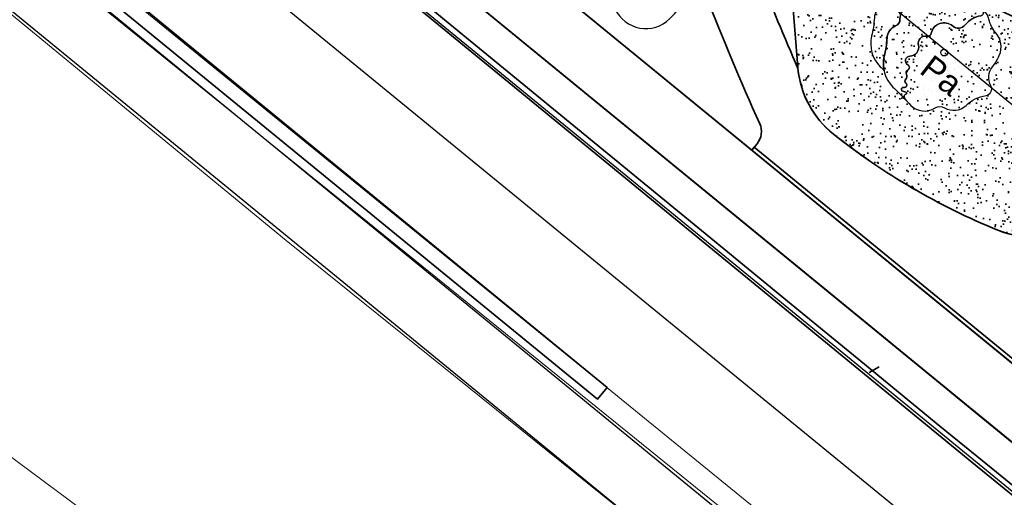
# Model space of a CAD drawing. Header units: metres. Extents: x 93008 to 98406, y 448779 to 454332.
# Tile 39 of 136: x 95539 to 95591, y 451717 to 451742. Entities that reach past the tile are written whole.
import ezdxf

# ---------------------------------------------------------------- set-up
doc = ezdxf.new("R2010")
doc.units = ezdxf.units.M
doc.header["$MEASUREMENT"] = 0
doc.linetypes.add('XX-PROJECTGRENS', pattern=[18, 12, -3, 0, -3])
for name, color, linetype, lineweight in [('B-PV-GR-HAAG-G', 85, 'GR-HAAG1', 35), ('B-PV-VH-VERHARDING_FIETSPAD-G', 252, 'Continuous', 18), ('B-RO-GR-BEPLANTING_CULTUUR_VASTE PLANTENVAK-GV', 83, 'Continuous', 18), ('B-RO-VH-VERHARDING_ASFALT-GV', 252, 'Continuous', 18), ('N-PV-GR-BEPLANTING-A', 7, 'Continuous', 35), ('N-PV-GR-BOOM-BRUIN-S', 32, 'Continuous', 25), ('N-PV-GR-BOOM-BRUINDONKER-S', 34, 'Continuous', 25), ('N-PV-GR-BOOM-GEEL-S', 2, 'Continuous', 25), ('N-PV-GR-BOOM-GROEN-S', 3, 'Continuous', 25), ('N-PV-GR-BOOM-GROENDONKER-S', 85, 'Continuous', 25), ('N-PV-GR-BOOM-S', 1, 'Continuous', 25), ('N-PV-GR-BOOM-T', 1, 'Continuous', 25), ('N-PV-GR-GROENSTROOK-G', 3, 'Continuous', 35), ('N-PV-GR-VASTE PLANTEN-G', 40, 'Continuous', 25), ('N-PV-KG-GRENS_BEHEER-G', 210, 'Continuous', 35), ('N-PV-KG-PROJECTGRENS-G', 7, 'XX-PROJECTGRENS', 35), ('N-PV-VH-KANTOPSLUITING_GELEIDEBAND-G', 1, 'Continuous', 35), ('N-PV-VH-VERHARDING-LICHT_OPEN-A', 8, 'Continuous', 35), ('N-PV-VH-VERHARDING-LICHT_OPEN-G', 2, 'Continuous', 35), ('N-PV-VH-VERHARDING_CORTENSSTAAL-G', 32, 'Continuous', 35), ('N-PV-VH-VERHARDING_FIETSPAD-G', 1, 'Continuous', 35), ('N-PV-VH-VERHARDING_TEGEL-G', 252, 'Continuous', 35)]:
    doc.layers.add(name, color=color, linetype=linetype, lineweight=lineweight)
doc.layers.add('B-RO-OG-TERREIN_CULTUURSCHEIDING-V', color=7, linetype='Continuous', lineweight=18, true_color=0x28c846)
doc.layers.add('B-RO-VH-VERHARDING_ASFALT-SEC-V', color=7, linetype='Continuous', lineweight=18, true_color=0xcdcdcd)
doc.layers.add('X-XX-AL-HULPLIJN-G', color=6, linetype='Continuous', plot=False)
doc.layers.add('X-XX-AL-SCHADUW-G', color=6, linetype='Continuous')
doc.styles.add('peil', font='arial.ttf', dxfattribs={"height": 1.8})
doc.linetypes.add('GR-HAAG1', pattern='A,6,[176,NLCS.SHX,S=0.125,R=0,X=0,Y=0],-2', length=8)

# ---------------------------------------------------------------- blocks, each defined once
blk = doc.blocks.new('*U77')
at = {"layer": 'N-PV-GR-BOOM-BRUIN-S'}
blk.add_lwpolyline([(0.354338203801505, 2.052759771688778, -0.1925187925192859), (-0.6135984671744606, 2.353960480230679, 0.816641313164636), (-1.467238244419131, 1.652932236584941, -0.2563005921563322), (-1.490151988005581, 0.1685754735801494, -0.2514840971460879), (-2.130731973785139, -0.2337601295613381, 0.7440868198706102), (-2.386634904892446, -1.360532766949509, -0.2574346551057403), (-1.8811884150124, -2.180952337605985, 0.1320071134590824), (-1.743521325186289, -2.609643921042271, -0.2530427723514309), (-1.722805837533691, -2.876245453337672, -0.00400782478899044), (-1.694165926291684, -2.921057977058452, 0.5134098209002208), (1.211605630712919, -3.099983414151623, -0.1345298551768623), (2.237573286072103, -2.368026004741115, 0.4422658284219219), (3.270540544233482, 0.175560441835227, -0.1149272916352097), (2.979880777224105, 1.486450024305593, 0.1466077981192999)], format="xyb", close=True, dxfattribs=at)
blk.add_circle((0, 0), 0.2073429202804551, dxfattribs=at)
at = {"layer": 'N-PV-GR-BOOM-BRUINDONKER-S'}
blk.add_lwpolyline([(-0.6135984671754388, 2.353960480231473, 0.1925187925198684), (0.3543382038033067, 2.052759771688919, -0.146607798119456), (2.979880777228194, 1.48645002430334, -0.003658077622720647), (2.980658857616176, 1.529745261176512, 0.405204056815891), (1.724872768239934, 2.892190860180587, -0.162580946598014), (0.3620658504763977, 3.434121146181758, 0.450169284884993), (-2.402554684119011, 3.029958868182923, -0.06445271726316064), (-2.801054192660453, 2.564803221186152, 0.2222150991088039), (-3.587145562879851, 0.7043543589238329, -0.04829642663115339), (-3.670695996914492, -0.7108720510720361, 0.3392966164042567), (-3.157528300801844, -1.653062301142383, -0.1450678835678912), (-1.722805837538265, -2.876245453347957, 0.2530427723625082), (-1.743521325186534, -2.609643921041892, -0.1320071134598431), (-1.881188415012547, -2.180952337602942, 0.2574346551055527), (-2.386634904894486, -1.360532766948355, -0.7440868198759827), (-2.130731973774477, -0.2337601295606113, 0.2514840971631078), (-1.490151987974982, 0.1685754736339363, 0.2563005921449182), (-1.467238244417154, 1.652932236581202, -0.8166413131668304)], format="xyb", close=True, dxfattribs=at)
at = {"layer": 'X-XX-AL-SCHADUW-G'}
blk.add_lwpolyline([(-2.402554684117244, 3.029958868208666, -0.450169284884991), (0.3620658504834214, 3.43412114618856, 0.1625809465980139), (1.724872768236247, 2.892190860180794, -0.09362036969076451), (2.20444102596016, 2.773387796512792, 0.4047893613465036), (0.9486083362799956, 4.133937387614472, -0.1625809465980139), (-0.4141985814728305, 4.675867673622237, 0.4501692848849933), (-3.178819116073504, 4.271705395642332, -0.06445271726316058), (-3.577318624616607, 3.806549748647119, 0.222215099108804), (-4.363409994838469, 1.946100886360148, -0.04829642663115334), (-4.446960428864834, 0.5308744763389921, 0.3392966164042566), (-3.933792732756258, -0.4113157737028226, -0.02412391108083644), (-3.647982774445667, -0.5550942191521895, 0.04293466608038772), (-3.587145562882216, 0.7043543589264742, -0.2222150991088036), (-2.801054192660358, 2.564803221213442, 0.06445271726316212)], format="xyb", close=True, dxfattribs=at)
blk = doc.blocks.new('*U146')
at = {"layer": 'N-PV-GR-BOOM-GEEL-S'}
blk.add_circle((0, 0), 0.177297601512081, dxfattribs=at)
at = {"layer": 'N-PV-GR-BOOM-GROEN-S'}
blk.add_lwpolyline([(2.337816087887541, 1.743736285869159, 0.1941115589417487), (1.941951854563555, 2.308778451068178, 0.01410050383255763), (2.024634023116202, 2.185512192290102, -0.5513552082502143), (1.920919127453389, 1.932310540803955, 0.1791843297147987), (1.100175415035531, 1.45268361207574, -0.423760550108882), (0.4302488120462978, 1.397747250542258, 0.573312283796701), (-0.6760533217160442, 1.01798755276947, -0.409222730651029), (-0.913501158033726, 0.8573009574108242, 0.5412735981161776), (-1.351375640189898, 0.3906719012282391, -0.4816682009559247), (-1.797333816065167, -0.1849712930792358, 0.7736854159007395), (-1.907134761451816, -0.6338439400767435, -0.5998121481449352), (-1.908126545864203, -0.9180065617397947, 0.4027151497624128), (-1.978170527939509, -1.130535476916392, -0.3261210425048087), (-2.019512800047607, -1.392644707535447, 0.4370463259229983), (-2.005737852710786, -1.593944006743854, -0.7943963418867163), (-2.116007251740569, -1.822075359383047, 0.7300743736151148), (-2.218273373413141, -1.995967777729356, 0.07728277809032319), (-2.003706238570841, -2.068371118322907, -0.8720117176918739), (-2.00753509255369, -2.178808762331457, 0.4298057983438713), (-2.097053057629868, -2.301251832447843, 0.07602495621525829), (-2.048573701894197, -2.441717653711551, -0.003191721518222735), (-1.758132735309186, -2.746537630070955, 0.3666421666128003), (-0.4750402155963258, -2.892259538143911, -0.2950728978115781), (0.02090533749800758, -2.8843737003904, 0.3441899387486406), (1.147183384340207, -2.765658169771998, -0.1545095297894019), (2.188963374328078, -2.247689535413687, 0.520563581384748), (2.441902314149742, -1.732072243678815, -0.3026802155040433), (2.524632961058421, -0.7490980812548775, 0.06491534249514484), (2.885101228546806, -0.1506602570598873, 0.2910146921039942), (2.701101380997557, 1.035541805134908, -0.1237783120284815)], format="xyb", close=True, dxfattribs=at)
blk.add_circle((0, 0), 0.177297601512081, dxfattribs=at)
at = {"layer": 'N-PV-GR-BOOM-GROENDONKER-S'}
blk.add_lwpolyline([(1.941951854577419, 2.308778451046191, 0.147873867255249), (1.429415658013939, 2.457610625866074, -0.2694397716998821), (1.020582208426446, 2.685668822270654, 0.4250484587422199), (0.001261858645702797, 2.91799035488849, -0.2325046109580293), (-0.9325391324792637, 2.802690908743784, 0.3195218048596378), (-1.354480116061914, 2.675749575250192, -0.1908399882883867), (-1.748247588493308, 2.443097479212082, 0.3751154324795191), (-2.319392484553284, 1.749209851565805, -0.3092880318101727), (-2.546555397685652, 1.395460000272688, 0.2840038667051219), (-2.994509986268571, 0.7644381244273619, -0.04561877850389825), (-3.139936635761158, -0.1976951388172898, 0.2650032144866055), (-2.684332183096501, -1.800750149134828, -0.006843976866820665), (-2.048573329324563, -2.441718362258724, -0.07601750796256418), (-2.09705029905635, -2.301266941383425, -0.4351696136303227), (-2.005674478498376, -2.178586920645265, 0.857322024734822), (-2.00370501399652, -2.068371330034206, -0.07728320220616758), (-2.218273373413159, -1.995967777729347, -0.7300743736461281), (-2.116007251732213, -1.822075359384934, 0.7943321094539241), (-2.005721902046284, -1.593956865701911, -0.4486734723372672), (-2.015787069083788, -1.388841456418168, 0.3134492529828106), (-1.975926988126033, -1.135031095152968, -0.4117862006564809), (-1.908126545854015, -0.9180065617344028, 0.5998121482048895), (-1.907134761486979, -0.6338439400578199, -0.773685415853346), (-1.797333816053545, -0.1849712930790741, 0.4816669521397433), (-1.351375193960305, 0.3906700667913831, -0.5428245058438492), (-0.9116994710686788, 0.8569778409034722, 0.4066079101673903), (-0.6760539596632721, 1.017984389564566, -0.5758550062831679), (0.4341616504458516, 1.39435479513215, 0.4204984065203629), (1.100174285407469, 1.45268223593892, -0.1794010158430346), (1.922049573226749, 1.932509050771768, 0.5490487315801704), (2.024637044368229, 2.185507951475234, -0.01410099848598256)], format="xyb", close=True, dxfattribs=at)
at = {"layer": 'X-XX-AL-SCHADUW-G'}
blk.add_lwpolyline([(0.7636225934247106, 3.519389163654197, -0.2670856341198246), (0.3578722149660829, 3.745701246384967, 0.4258918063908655), (-0.6625168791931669, 3.979799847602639, -0.2319674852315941), (-1.594264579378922, 3.863799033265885, 0.3210959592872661), (-2.018258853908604, 3.73755906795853, -0.1897679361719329), (-2.409494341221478, 3.505322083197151, 0.3761867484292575), (-2.98317122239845, 2.811019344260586, -0.3092880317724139), (-3.210334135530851, 2.457269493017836, 0.2852015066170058), (-3.658481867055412, 1.82298589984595, -0.04546559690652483), (-3.803715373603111, 0.8641143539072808, 0.2650032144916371), (-3.34811092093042, -0.738940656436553, -0.002047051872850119), (-3.156115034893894, -0.9288309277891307, -0.1099725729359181), (-3.139936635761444, -0.1976951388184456, 0.04531208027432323), (-2.994898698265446, 0.7579076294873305, -0.2864051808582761), (-2.546558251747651, 1.395458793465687, 0.3092903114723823), (-2.319392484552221, 1.749209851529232, -0.377254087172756), (-1.743193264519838, 2.443916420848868, 0.1887019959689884), (-1.354483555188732, 2.675745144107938, -0.3226731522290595), (-0.9284398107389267, 2.80127758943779, 0.2314323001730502), (0.001258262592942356, 2.917988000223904, -0.4267352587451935), (1.022711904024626, 2.682116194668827, 0.264731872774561), (1.425368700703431, 2.457557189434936, -0.1191557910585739), (1.848064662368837, 2.362237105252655, -0.0733366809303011), (1.674037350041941, 2.805545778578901, 0.3527053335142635)], format="xyb", close=True, dxfattribs=at)

msp = doc.modelspace()

# ---------------------------------------------------------------- hatches: boundary and pattern name
at = {"layer": 'N-PV-GR-BEPLANTING-A'}
h = msp.add_hatch(dxfattribs=at)
h.set_pattern_fill('SAND', color=256, scale=3, angle=-44.99999999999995)
h.set_pattern_definition([(315.0000000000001, (1.272792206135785, 0.5939696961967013), (2.163746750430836, -0.3394112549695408), [0, -0.72, 0, -0.96, 0, -1.68]), (325.0000000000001, (3.118340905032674, 0.7000357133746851), (2.462758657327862, 1.058923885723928), [0, -1.86, 0, -0.42, 0, -1.59]), (335.0000000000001, (2.184959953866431, 1.209152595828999), (2.506027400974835, 1.611932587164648), [0, -1.29, 0, -0.8699999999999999, 0, -1.89]), (345.0000000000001, (2.800142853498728, 0.1697056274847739), (1.745057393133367, 1.644376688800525), [0, -1.68, 0, -2.13, 0, -1.53]), (355.0000000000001, (2.227386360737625, 0.3181980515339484), (2.394213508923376, 1.205919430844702), [0, -1.23, 0, -0.9899999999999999, 0, -1.71]), (5.000000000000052, (2.906208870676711, -0.7848885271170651), (0.999698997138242, 1.653421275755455), [0, -0.36, 0, -2.37, 0, -1.41]), (15.00000000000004, (2.291025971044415, -0.5939696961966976), (1.971862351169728, 2.609264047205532), [0, -0.45, 0, -1.41, 0, -1.62]), (25.00000000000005, (1.569777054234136, -0.2969848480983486), (0.6131130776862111, 1.808560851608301), [0, -0.84, 0, -0.9599999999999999, 0, -2.19]), (35.00000000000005, (1.506137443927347, -0.6576093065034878), (0.7812364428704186, 2.231696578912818), [0, -1.08, 0, -1.29]), (45.00000000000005, (2.20617315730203, -1.781909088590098), (-0.4454772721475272, 2.397091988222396), [0, -1.65, 0, -0.9299999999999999, 0, -2.19]), (55.00000000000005, (0.6363961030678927, 0.2121320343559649), (-0.714931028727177, 1.855659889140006), [0, -0.8400000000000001, 0, -1.74, 0, -1.98]), (65.00000000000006, (1.060660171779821, 0.2121320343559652), (-0.2798065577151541, 2.381366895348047), [0, -1.44, 0, -1.14, 0, -1.59]), (75.00000000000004, (1.48492424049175, 0.2121320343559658), (-1.2453374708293, 2.538825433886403), [0, -1.98, 0, -0.63, 0, -2.28]), (85.00000000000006, (1.909188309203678, 0.2121320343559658), (-1.414361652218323, 1.388553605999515), [0, -1.14, 0, -0.42, 0, -2.34]), (95.00000000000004, (2.333452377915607, 0.2121320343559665), (-2.486851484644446, 1.920564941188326), [0, -0.33, 0, -1.74, 0, -1.44]), (105.0000000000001, (2.757716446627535, 0.2121320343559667), (-2.41098874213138, 1.000066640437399), [0, -0.8400000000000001, 0, -0.99, 0, -1.92]), (115, (3.181980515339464, 0.2121320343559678), (-3.276486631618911, 0.921648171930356), [0, -1.77, 0, -0.7199999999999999, 0, -1.23]), (125.0000000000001, (3.606244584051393, 0.2121320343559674), (-2.09640898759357, -0.03961510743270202), [0, -1.14, 0, -0.66, 0, -2.31])])
edge = h.paths.add_edge_path()
edge.add_arc((95584.97681081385, 451740.3155214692), 4.999999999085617, 184.5781890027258, 231.525230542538)
edge.add_arc((95603.64190929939, 451763.8019877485), 34.99999999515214, 231.5252305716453, 247.8830858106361)
edge.add_arc((95592.34697633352, 451736.0094619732), 5.000000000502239, 247.8830857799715, 310.4552453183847)
edge.add_arc((95586.50729136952, 451742.8576792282), 14.00000000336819, 310.4552453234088, 331.7681117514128)
edge.add_arc((95597.07977515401, 451737.1811850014), 2.00000000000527, 331.7681117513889, 420.0012071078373)
edge.add_arc((95539.08189163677, 451636.7210162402), 117.99999999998, 60.00120710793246, 68.48676958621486)
edge.add_arc((95581.62095502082, 451744.6396341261), 2.000000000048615, 68.48676958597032, 184.5781890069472)
edge.add_line((95579.62733634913, 451744.4799951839), (95579.99276413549, 451739.9164241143))
at = {"layer": 'N-PV-VH-VERHARDING-LICHT_OPEN-A'}
h = msp.add_hatch(dxfattribs=at)
h.set_pattern_fill('ANSI37', color=256, scale=4, angle=-44.99999999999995)
h.set_pattern_definition([(321.0569954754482, (95605.26954660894, 451736.0074012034), (0.3142735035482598, 0.3888857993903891), []), (51.05699547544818, (95605.26954660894, 451736.0074012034), (-0.388885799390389, 0.3142735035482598), [])])
edge = h.paths.add_edge_path()
edge.add_line((95691.57154097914, 451766.0629284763), (95661.91642631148, 451790.0283620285))
edge.add_arc((95648.0883921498, 451772.9173868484), 22.00000000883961, 51.0569954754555, 69.39580322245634)
edge.add_arc((95653.01513511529, 451786.0218595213), 7.999999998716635, 69.39580322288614, 100.6054100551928)
edge.add_arc((95647.86189858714, 451813.5435628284), 19.9999999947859, 271.71568910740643, 280.60541005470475, ccw=False)
edge.add_arc((95648.38584769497, 451796.0514080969), 2.499999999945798, 159.3028235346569, 271.7156891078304, ccw=False)
edge.add_line((95646.04719407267, 451796.9349799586), (95646.3897878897, 451797.8417633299))
edge.add_line((95646.3897878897, 451797.8417633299), (95644.51886499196, 451798.5486208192))
edge.add_line((95644.51886499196, 451798.5486208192), (95644.20133363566, 451797.7081732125))
edge.add_arc((95642.79835930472, 451798.2375534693), 1.499526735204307, 232.547305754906, 339.32714885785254, ccw=False)
edge.add_arc((95661.16345423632, 451822.2123709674), 31.70000000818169, 193.823146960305, 232.5473057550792, ccw=False)
edge.add_arc((95604.64905219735, 451808.306891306), 26.50000001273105, 13.82314696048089, 36.53564190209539)
edge.add_arc((95628.35190940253, 451825.8689117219), 3.00000000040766, 159.3028235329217, 216.5356419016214, ccw=False)
edge.add_line((95625.54552505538, 451826.9291979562), (95625.6952940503, 451827.3256091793))
edge.add_line((95625.6952940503, 451827.3256091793), (95623.82437115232, 451828.0324666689))
edge.add_line((95623.82437115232, 451828.0324666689), (95623.51402654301, 451827.2110410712))
edge.add_arc((95620.70764219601, 451828.2713273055), 3.000000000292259, 264.2597440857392, 339.3028235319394, ccw=False)
edge.add_arc((95616.6068693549, 451787.4769199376), 38.00000012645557, 84.2597440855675, 124.546657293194)
edge.add_line((95595.05793742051, 451818.7761777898), (95596.19209173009, 451817.1288484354))
edge.add_arc((95616.60686930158, 451787.4769200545), 35.99999999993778, 83.89238061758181, 124.54665732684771, ccw=False)
edge.add_arc((95637.96345792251, 451735.4021177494), 89.60128104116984, 101.2799789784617, 113.6679445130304)
edge.add_arc((95606.827434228, 451806.439918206), 12.03955681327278, 113.6679445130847, 192.6323898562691)
edge.add_arc((95584.34558935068, 451801.4012845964), 10.99999999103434, -37.80994357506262, 12.63238985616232, ccw=False)
edge.add_arc((95589.48090544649, 451797.4164974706), 4.500000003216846, 264.61707664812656, 322.1900564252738, ccw=False)
edge.add_line((95589.05875329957, 451792.9363426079), (95588.73808621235, 451792.966558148))
edge.add_line((95588.73808621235, 451792.966558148), (95588.55046303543, 451790.9753782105))
edge.add_line((95588.55046303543, 451790.9753782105), (95590.9734838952, 451790.7470639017))
edge.add_arc((95590.78586071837, 451788.755883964), 2.000000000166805, -13.504645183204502, 84.61707663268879, ccw=False)
edge.add_arc((95578.14529787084, 451791.7916985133), 14.99999996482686, 340.87712679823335, 346.4953548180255, ccw=False)
edge.add_arc((95578.1452978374, 451791.7916985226), 14.99999999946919, 316.91313189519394, 340.87712680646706, ccw=False)
edge.add_arc((95578.14529800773, 451791.7916983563), 14.99999976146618, 315.0279413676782, 316.91313191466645, ccw=False)
edge.add_arc((95590.8775554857, 451779.0740490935), 2.995805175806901, 135.0576540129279, 218.4571861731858)
edge.add_arc((95678.49558118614, 451848.8452592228), 114.9999999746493, 218.5287854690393, 225.6390603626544)
edge.add_arc((95594.5944493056, 451763.0513196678), 5.000000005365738, 32.10124185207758, 45.639060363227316, ccw=False)
edge.add_line((95598.83000132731, 451765.708404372), (95600.11884994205, 451763.6539025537))
edge.add_arc((95589.95352510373, 451757.2768992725), 11.99999999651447, 11.603098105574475, 32.10124185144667, ccw=False)
edge.add_arc((95566.73784796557, 451752.5100969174), 35.70000146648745, -9.066396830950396, 11.603098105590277, ccw=False)
edge.add_arc((95599.02930851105, 451747.3572654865), 2.999999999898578, 258.99350302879, 350.9336031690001, ccw=False)
edge.add_arc((95612.01188920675, 451814.1064422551), 71.00000000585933, 245.84893109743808, 258.9935030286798, ccw=False)
edge.add_arc((95584.19010228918, 451752.0584916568), 3.000000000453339, 174.5842639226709, 245.8489301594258, ccw=False)
edge.add_arc((95568.26152498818, 451753.568599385), 13.00000000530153, 338.1934815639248, 354.5842642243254, ccw=False)
edge.add_arc((95589.68533323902, 451745.0056152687), 10.07172169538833, 158.2397241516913, 182.2053840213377)
edge.add_arc((95581.6209550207, 451744.6396341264), 1.999999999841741, 68.4867695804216, 180.6186894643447, ccw=False)
edge.add_arc((95539.08189156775, 451636.7210160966), 118.0000001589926, 60.00120711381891, 68.48676958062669, ccw=False)
edge.add_arc((95597.07977515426, 451737.1811850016), 1.99999999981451, -28.23188825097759, 60.001207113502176, ccw=False)
edge.add_arc((95586.5072913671, 451742.8576792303), 14.00000000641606, 310.45524532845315, 331.7681117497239, ccw=False)
edge.add_arc((95592.34697633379, 451736.0094619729), 5.000000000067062, 300.8574853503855, 310.45524532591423, ccw=False)
edge.add_line((95594.91149837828, 451731.7172333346), (95614.28549258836, 451715.8640250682))
edge.add_line((95614.28549258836, 451715.8640250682), (95616.00718750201, 451717.9680858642))
edge.add_arc((95618.32895630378, 451716.0682464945), 2.999999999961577, 43.65346851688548, 140.7074838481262, ccw=False)
edge.add_arc((95511.97034146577, 451614.5948753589), 149.9999999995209, 34.54277535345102, 43.65346851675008, ccw=False)
edge.add_arc((95633.4665482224, 451698.2305241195), 2.500000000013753, -58.73051882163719, 34.54277535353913, ccw=False)
edge.add_line((95634.76420799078, 451696.0936855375), (95639.82826766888, 451699.1689887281))
edge.add_arc((95641.35170371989, 451701.1511952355), 2.500000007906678, 221.950333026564, 232.4557169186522, ccw=False)
edge.add_arc((95751.05107979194, 451799.7529035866), 150.0000000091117, 214.8890009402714, 221.9503330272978, ccw=False)
edge.add_arc((95630.03999994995, 451715.3689361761), 2.472594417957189, 63.49462059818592, 214.8890009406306, ccw=False)
edge.add_arc((95651.226156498, 451757.8518032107), 44.9999999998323, 243.4946205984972, 263.0935629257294)
edge.add_arc((95646.4162215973, 451718.1420496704), 5.000000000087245, 263.0935629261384, 321.0569954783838)
edge.add_line((95650.30507959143, 451714.9993146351), (95666.28494877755, 451734.772996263))
edge.add_line((95666.28494877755, 451734.772996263), (95664.25051658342, 451736.4170993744))
edge.add_line((95664.25051658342, 451736.4170993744), (95664.24954115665, 451736.4178154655))
edge.add_line((95664.24954115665, 451736.4178154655), (95648.54233257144, 451716.981527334))
edge.add_line((95648.54233257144, 451716.981527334), (95645.36148006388, 451719.5520960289))
edge.add_line((95645.36148006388, 451719.5520960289), (95645.50604587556, 451719.7309834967))
edge.add_line((95645.50604587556, 451719.7309834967), (95642.78361194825, 451721.9310865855))
edge.add_line((95642.78361194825, 451721.9310865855), (95642.6390461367, 451721.7521991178))
edge.add_line((95642.6390461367, 451721.7521991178), (95642.17238317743, 451722.129327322))
edge.add_line((95642.17238317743, 451722.129327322), (95642.31694898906, 451722.3082147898))
edge.add_line((95642.31694898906, 451722.3082147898), (95637.33932742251, 451726.3308213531))
edge.add_line((95637.33932742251, 451726.3308213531), (95637.19464494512, 451726.1520281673))
edge.add_line((95637.19464494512, 451726.1520281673), (95636.72786532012, 451726.5292506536))
edge.add_line((95636.72786532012, 451726.5292506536), (95636.87243113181, 451726.7081381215))
edge.add_line((95636.87243113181, 451726.7081381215), (95634.77256448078, 451728.4051207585))
edge.add_line((95634.77256448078, 451728.4051207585), (95634.6282320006, 451728.2260447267))
edge.add_line((95634.6282320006, 451728.2260447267), (95634.14966913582, 451728.6127897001))
edge.add_line((95634.14966913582, 451728.6127897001), (95628.10933239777, 451721.1384046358))
edge.add_line((95628.10933239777, 451721.1384046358), (95612.4683455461, 451733.7784849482))
edge.add_line((95612.4683455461, 451733.7784849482), (95610.68641478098, 451731.5735024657))
edge.add_line((95610.68641478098, 451731.5735024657), (95608.77115221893, 451733.1212994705))
edge.add_line((95608.77115221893, 451733.1212994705), (95608.8968616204, 451733.2768537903))
edge.add_line((95608.8968616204, 451733.2768537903), (95607.28298555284, 451734.5810888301))
edge.add_line((95607.28298555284, 451734.5810888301), (95607.15727615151, 451734.4255345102))
edge.add_line((95607.15727615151, 451734.4255345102), (95605.2420135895, 451735.9733315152))
edge.add_line((95605.2420135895, 451735.9733315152), (95612.16231613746, 451744.536596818))
edge.add_line((95612.16231613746, 451744.536596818), (95612.23464889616, 451744.4781419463))
edge.add_line((95612.23464889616, 451744.4781419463), (95613.38174718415, 451745.897575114))
edge.add_line((95613.38174718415, 451745.897575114), (95606.3289143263, 451751.5972393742))
edge.add_line((95606.3289143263, 451751.5972393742), (95606.66543839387, 451752.0136582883))
edge.add_line((95606.66543839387, 451752.0136582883), (95606.66154953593, 451752.0168010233))
edge.add_line((95606.66154953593, 451752.0168010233), (95607.86157148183, 451753.5017225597))
edge.add_line((95607.86157148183, 451753.5017225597), (95609.15109038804, 451755.0894338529))
edge.add_line((95609.15109038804, 451755.0894338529), (95609.85108482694, 451754.5237415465))
edge.add_line((95609.85108482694, 451754.5237415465), (95611.64558653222, 451756.744279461))
edge.add_line((95611.64558653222, 451756.744279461), (95610.9455920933, 451757.3099717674))
edge.add_line((95610.9455920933, 451757.3099717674), (95611.53139790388, 451758.0348548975))
edge.add_line((95611.53139790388, 451758.0348548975), (95611.74139623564, 451757.8651472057))
edge.add_line((95611.74139623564, 451757.8651472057), (95613.02111794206, 451759.4486901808))
edge.add_line((95613.02111794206, 451759.4486901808), (95612.81111961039, 451759.6183978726))
edge.add_line((95612.81111961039, 451759.6183978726), (95614.71781695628, 451761.9777680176))
edge.add_line((95614.71781695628, 451761.9777680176), (95611.08562359, 451764.9130825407))
edge.add_line((95611.08562359, 451764.9130825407), (95611.13747871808, 451764.9772486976))
edge.add_line((95611.13747871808, 451764.9772486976), (95611.03247955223, 451765.0621025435))
edge.add_line((95611.03247955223, 451765.0621025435), (95611.0010522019, 451765.0232139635))
edge.add_line((95611.0010522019, 451765.0232139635), (95610.89994189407, 451765.1049250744))
edge.add_line((95610.89994189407, 451765.1049250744), (95608.78271641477, 451766.8840794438))
edge.add_line((95608.78271641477, 451766.8840794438), (95608.74940342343, 451766.8428575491))
edge.add_line((95608.74940342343, 451766.8428575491), (95608.54718280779, 451767.006279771))
edge.add_line((95608.54718280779, 451767.006279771), (95606.47273476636, 451768.7508640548))
edge.add_line((95606.47273476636, 451768.7508640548), (95606.43942177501, 451768.7096421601))
edge.add_line((95606.43942177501, 451768.7096421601), (95606.23720115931, 451768.8730643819))
edge.add_line((95606.23720115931, 451768.8730643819), (95604.13941997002, 451770.6365050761))
edge.add_line((95604.13941997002, 451770.6365050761), (95604.10610697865, 451770.5952831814))
edge.add_line((95604.10610697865, 451770.5952831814), (95603.90388636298, 451770.7587054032))
edge.add_line((95603.90388636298, 451770.7587054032), (95601.80610517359, 451772.5221460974))
edge.add_line((95601.80610517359, 451772.5221460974), (95601.77279218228, 451772.4809242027))
edge.add_line((95601.77279218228, 451772.4809242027), (95601.57057156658, 451772.6443464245))
edge.add_line((95601.57057156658, 451772.6443464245), (95599.47279037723, 451774.4077871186))
edge.add_line((95599.47279037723, 451774.4077871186), (95599.43947738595, 451774.3665652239))
edge.add_line((95599.43947738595, 451774.3665652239), (95599.23725677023, 451774.5299874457))
edge.add_line((95599.23725677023, 451774.5299874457), (95597.1394755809, 451776.2934281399))
edge.add_line((95597.1394755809, 451776.2934281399), (95597.10616258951, 451776.2522062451))
edge.add_line((95597.10616258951, 451776.2522062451), (95596.90394197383, 451776.415628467))
edge.add_line((95596.90394197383, 451776.415628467), (95595.68979397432, 451777.4205973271))
edge.add_line((95595.68979397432, 451777.4205973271), (95596.65619307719, 451778.6164311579))
edge.add_line((95596.65619307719, 451778.6164311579), (95596.64180430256, 451778.6280592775))
edge.add_line((95596.64180430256, 451778.6280592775), (95596.80522652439, 451778.8302798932))
edge.add_line((95596.80522652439, 451778.8302798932), (95596.87639262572, 451778.772767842))
edge.add_line((95596.87639262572, 451778.772767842), (95598.59861142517, 451780.9038620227))
edge.add_line((95598.59861142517, 451780.9038620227), (95598.55738953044, 451780.9371750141))
edge.add_line((95598.55738953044, 451780.9371750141), (95598.72081175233, 451781.1393956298))
edge.add_line((95598.72081175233, 451781.1393956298), (95600.48425244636, 451783.2371768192))
edge.add_line((95600.48425244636, 451783.2371768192), (95600.44303055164, 451783.2704898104))
edge.add_line((95600.44303055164, 451783.2704898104), (95600.60645277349, 451783.4727104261))
edge.add_line((95600.60645277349, 451783.4727104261), (95600.58117519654, 451783.4931382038))
edge.add_line((95600.58117519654, 451783.4931382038), (95603.86669042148, 451787.5586741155))
edge.add_line((95603.86669042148, 451787.5586741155), (95599.20006082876, 451791.329956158))
edge.add_line((95599.20006082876, 451791.329956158), (95600.46522593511, 451792.8954866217))
edge.add_line((95600.46522593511, 451792.8954866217), (95600.65392573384, 451793.0772794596))
edge.add_line((95600.65392573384, 451793.0772794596), (95600.69514762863, 451793.0439664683))
edge.add_line((95600.69514762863, 451793.0439664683), (95602.41736642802, 451795.1750606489))
edge.add_line((95602.41736642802, 451795.1750606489), (95602.37614453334, 451795.2083736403))
edge.add_line((95602.37614453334, 451795.2083736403), (95602.53956675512, 451795.410594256))
edge.add_line((95602.53956675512, 451795.410594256), (95604.30300744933, 451797.5083754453))
edge.add_line((95604.30300744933, 451797.5083754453), (95604.26178555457, 451797.5416884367))
edge.add_line((95604.26178555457, 451797.5416884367), (95604.42520777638, 451797.7439090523))
edge.add_line((95604.42520777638, 451797.7439090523), (95606.18864847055, 451799.8416902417))
edge.add_line((95606.18864847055, 451799.8416902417), (95606.1474265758, 451799.875003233))
edge.add_line((95606.1474265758, 451799.875003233), (95606.31084879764, 451800.0772238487))
edge.add_line((95606.31084879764, 451800.0772238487), (95608.07428949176, 451802.175005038))
edge.add_line((95608.07428949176, 451802.175005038), (95608.03306759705, 451802.2083180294))
edge.add_line((95608.03306759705, 451802.2083180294), (95608.1964898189, 451802.4105386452))
edge.add_line((95608.1964898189, 451802.4105386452), (95609.95993051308, 451804.5083198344))
edge.add_line((95609.95993051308, 451804.5083198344), (95609.91870861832, 451804.5416328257))
edge.add_line((95609.91870861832, 451804.5416328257), (95610.08213084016, 451804.7438534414))
edge.add_line((95610.08213084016, 451804.7438534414), (95611.80785871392, 451806.7949683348))
edge.add_line((95611.80785871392, 451806.7949683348), (95611.76663681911, 451806.8282813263))
edge.add_line((95611.76663681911, 451806.8282813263), (95611.84834793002, 451806.9293916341))
edge.add_line((95611.84834793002, 451806.9293916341), (95611.93472567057, 451807.0267306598))
edge.add_line((95611.93472567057, 451807.0267306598), (95611.91528138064, 451807.0424443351))
edge.add_line((95611.91528138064, 451807.0424443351), (95613.71292582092, 451809.2668711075))
edge.add_line((95613.71292582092, 451809.2668711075), (95613.82036669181, 451809.3600454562))
edge.add_line((95613.82036669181, 451809.3600454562), (95613.8009224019, 451809.3757591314))
edge.add_line((95613.8009224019, 451809.3757591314), (95615.59856684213, 451811.600185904))
edge.add_line((95615.59856684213, 451811.600185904), (95615.70600771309, 451811.6933602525))
edge.add_line((95615.70600771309, 451811.6933602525), (95615.68656342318, 451811.7090739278))
edge.add_line((95615.68656342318, 451811.7090739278), (95616.71423777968, 451812.9807304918))
edge.add_line((95616.71423777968, 451812.9807304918), (95619.23032890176, 451810.9473809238))
edge.add_line((95619.23032890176, 451810.9473809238), (95620.33113612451, 451810.018561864))
edge.add_line((95620.33113612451, 451810.018561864), (95620.35030680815, 451810.0422838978))
edge.add_line((95620.35030680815, 451810.0422838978), (95620.3969731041, 451810.0045710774))
edge.add_line((95620.3969731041, 451810.0045710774), (95620.40548372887, 451810.0151022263))
edge.add_line((95620.40548372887, 451810.0151022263), (95624.87379475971, 451806.4040890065))
edge.add_line((95624.87379475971, 451806.4040890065), (95625.25519708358, 451806.8760408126))
edge.add_line((95625.25519708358, 451806.8760408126), (95631.06906160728, 451802.1776342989))
edge.add_line((95631.06906160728, 451802.1776342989), (95630.707433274, 451801.7301510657))
edge.add_line((95630.707433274, 451801.7301510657), (95633.19630239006, 451799.7188006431))
edge.add_line((95633.19630239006, 451799.7188006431), (95633.55793072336, 451800.1662838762))
edge.add_line((95633.55793072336, 451800.1662838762), (95633.94680561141, 451799.8520191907))
edge.add_line((95633.94680561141, 451799.8520191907), (95633.52546531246, 451799.3306476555))
edge.add_line((95633.52546531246, 451799.3306476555), (95634.89434332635, 451798.224404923))
edge.add_line((95634.89434332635, 451798.224404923), (95635.31568362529, 451798.7457764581))
edge.add_line((95635.31568362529, 451798.7457764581), (95635.70455851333, 451798.4315117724))
edge.add_line((95635.70455851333, 451798.4315117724), (95635.32313094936, 451797.9595287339))
edge.add_line((95635.32313094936, 451797.9595287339), (95638.95143545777, 451795.0273569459))
edge.add_line((95638.95143545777, 451795.0273569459), (95639.38000404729, 451795.5576728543))
edge.add_line((95639.38000404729, 451795.5576728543), (95644.56968504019, 451791.3636929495))
edge.add_line((95644.56968504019, 451791.3636929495), (95644.20177123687, 451790.9084320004))
edge.add_line((95644.20177123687, 451790.9084320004), (95645.3314844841, 451789.9954674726))
edge.add_line((95645.3314844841, 451789.9954674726), (95645.3522213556, 451790.0211275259))
edge.add_line((95645.3522213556, 451790.0211275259), (95653.1299373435, 451783.7356574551))
edge.add_line((95653.1299373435, 451783.7356574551), (95654.33579583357, 451782.718738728))
edge.add_line((95654.33579583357, 451782.718738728), (95655.58031890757, 451784.2587264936))
edge.add_line((95655.58031890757, 451784.2587264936), (95656.90074265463, 451785.8402339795))
edge.add_line((95656.90074265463, 451785.8402339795), (95656.87512574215, 451785.8609359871))
edge.add_line((95656.87512574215, 451785.8609359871), (95658.50658176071, 451787.8762956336))
edge.add_line((95658.50658176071, 451787.8762956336), (95662.87832035, 451784.3433263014))
edge.add_line((95662.87832035, 451784.3433263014), (95663.72074639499, 451783.6201825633))
edge.add_line((95663.72074639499, 451783.6201825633), (95663.74144840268, 451783.6457994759))
edge.add_line((95663.74144840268, 451783.6457994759), (95687.16245530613, 451764.7183870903))
edge.add_line((95687.16245530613, 451764.7183870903), (95682.81434818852, 451759.3377294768))
edge.add_line((95682.81434818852, 451759.3377294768), (95681.90255175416, 451758.2618623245))
edge.add_line((95681.90255175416, 451758.2618623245), (95681.92816866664, 451758.2411603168))
edge.add_line((95681.92816866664, 451758.2411603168), (95679.01654694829, 451754.6382847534))
edge.add_line((95679.01654694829, 451754.6382847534), (95681.02902707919, 451753.0174954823))
edge.add_line((95681.02902707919, 451753.0174954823), (95691.57154097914, 451766.0629284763))

# ---------------------------------------------------------------- linework, layer by layer
at = {"layer": 'B-PV-GR-HAAG-G'}
msp.add_line((95584.24863090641, 451724.2135739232), (95583.73287751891, 451723.9203771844), dxfattribs=at)
at = {"layer": 'B-PV-GR-HAAG-G', "ltscale": 0.25, "flags": 128}
for points in [[(95541.35482600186, 451758.9145250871), (95541.41362298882, 451758.8663143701), (95575.62522584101, 451730.8020977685), (95579.64559862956, 451727.5041344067), (95583.28798793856, 451724.516235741), (95587.43126306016, 451721.1174540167), (95589.36305408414, 451719.5327810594), (95610.59641635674, 451702.2602998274), (95611.52719766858, 451701.5031530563), (95612.57906572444, 451702.7886272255), (95588.53512842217, 451722.4631179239), (95584.38770374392, 451725.8568411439), (95580.7416665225, 451728.8402928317), (95576.71726726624, 451732.1333477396), (95542.41097965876, 451760.2052366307)], [(95535.31317283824, 451751.5310999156), (95542.25677372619, 451745.8493428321), (95570.00642191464, 451723.142571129), (95569.49979808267, 451722.5234327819), (95541.75014989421, 451745.230204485), (95534.80654900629, 451750.9119615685)]]:
    msp.add_lwpolyline(points, close=True, dxfattribs=at)
at = {"layer": 'B-PV-VH-VERHARDING_FIETSPAD-G'}
msp.add_lwpolyline([(95525.912, 451753.281), (95553.194, 451730.834), (95571.74, 451715.913), (95586.717, 451703.914), (95587.214, 451703.325), (95602.936, 451684.652), (95607.82, 451680.995), (95630.001, 451668.596), (95641.194, 451659.239), (95643.313, 451661.663), (95631.105, 451671.877), (95609.852, 451683.781), (95604.428, 451688.08), (95589.362, 451705.898), (95577.016, 451716.002), (95528.339, 451755.356)], dxfattribs=at)
at = {"layer": 'B-RO-GR-BEPLANTING_CULTUUR_VASTE PLANTENVAK-GV'}
msp.add_lwpolyline([(95535.145, 451751.511), (95529.246, 451756.436), (95528.339, 451755.356), (95577.016, 451716.002), (95589.362, 451705.898), (95602.762, 451694.688), (95603.699, 451695.525), (95604.523, 451694.855), (95604.016, 451695.785), (95598.405, 451700)], close=True, dxfattribs=at)
at = {"layer": 'B-RO-OG-TERREIN_CULTUURSCHEIDING-V'}
msp.add_lwpolyline([(95500, 451748.009), (95515.931, 451736.497), (95532.816, 451723.844), (95536.981, 451720.825), (95552.924, 451708.981), (95557.548, 451705.614), (95562.054, 451702.091), (95564.559, 451700.023), (95573.158, 451692.333, 0.2011423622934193), (95581.52, 451687.948, -0.0781562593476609), (95597.84, 451683.676), (95601.557, 451681.804), (95602.246, 451683.199), (95602.936, 451684.652), (95587.214, 451703.325), (95586.717, 451703.914), (95571.74, 451715.913), (95553.194, 451730.834), (95525.912, 451753.281)], format="xyb", dxfattribs=at)
at = {"layer": 'B-RO-VH-VERHARDING_ASFALT-GV'}
for points in [[(95404.226, 451870.569), (95422.706, 451855.469), (95435.523, 451844.939), (95435.784, 451844.725), (95482.387, 451806.514), (95500, 451792.293), (95511.367, 451782.663), (95521.356, 451774.481), (95529.452, 451768.157), (95541.16000000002, 451758.557), (95589.11, 451719.223), (95610.344, 451701.95), (95611.459, 451701.043), (95612.82, 451700), (95618.357, 451695.751), (95619.97, 451694.421), (95633.108, 451683.595), (95639.581, 451678.479), (95645.342, 451673.7), (95650.853, 451669.122), (95666.366, 451656.553, -0.2081559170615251), (95680.799, 451627.722, -0.03490052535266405), (95679.922, 451614.949), (95679.418, 451611.748)], [(95665.542, 451605.096), (95667.304, 451615.309, 0.1110896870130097), (95666.15, 451638.501, 0.08943446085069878), (95653.653, 451654.659), (95641.789, 451664.483), (95618.586, 451683.997), (95618.418, 451683.79, 0.1408193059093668), (95614.314, 451685.0699999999, 0.1531117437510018), (95609.852, 451683.7810000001), (95604.428, 451688.08, 0.2269411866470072), (95604.52300000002, 451694.855), (95604.016, 451695.785), (95598.405, 451700), (95535.145, 451751.511)]]:
    msp.add_lwpolyline(points, format="xyb", dxfattribs=at)
at = {"layer": 'B-RO-VH-VERHARDING_ASFALT-SEC-V'}
msp.add_lwpolyline([(95548.182, 451593.022), (95561.161, 451621.334), (95562.837, 451624.706), (95573.946, 451650.012, 0.0259645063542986), (95575.969, 451654.85, 0.03451013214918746), (95577.862, 451661.541, 0.07443351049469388), (95578.672, 451678.829, -0.5167830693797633), (95583.46, 451684.229, -0.0827962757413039), (95600.339, 451679.268), (95601.557, 451681.804), (95597.84, 451683.676, 0.0781562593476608), (95581.52, 451687.948, -0.2011423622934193), (95573.158, 451692.333), (95564.559, 451700.023), (95562.054, 451702.091), (95557.548, 451705.614), (95552.924, 451708.981), (95536.981, 451720.825), (95532.816, 451723.844), (95515.931, 451736.497), (95500, 451748.009)], format="xyb", dxfattribs=at)
at = {"layer": 'N-PV-GR-GROENSTROOK-G'}
msp.add_lwpolyline([(95540.0644303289, 451766.2601318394), (95577.58287819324, 451735.5598208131), (95577.86094148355, 451735.8996383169, 0.2847136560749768), (95577.9985870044, 451736.9440664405, -0.01340016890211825), (95575.16036517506, 451743.7152614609, 0.2186009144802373), (95567.97273414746, 451750.6883602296, -0.01334426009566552), (95565.33210736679, 451751.7019609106, -0.09468656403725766), (95561.56915511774, 451754.1781139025, -0.02331257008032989), (95548.62634168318, 451767.9778237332, 0.0187744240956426), (95546.08348014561, 451770.7388165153, 0.2825170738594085), (95545.06651049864, 451770.9858274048, 0.22602851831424)], format="xyb", close=True, dxfattribs=at)
at = {"layer": 'N-PV-GR-GROENSTROOK-G', "flags": 128}
msp.add_lwpolyline([(95539.56985485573, 451762.5300506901, 0.1340326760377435), (95541.10151395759, 451758.6049557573), (95541.10151395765, 451758.6049557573), (95589.11, 451719.223), (95610.344, 451701.95), (95611.459, 451701.043), (95612.72770640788, 451702.666998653)], format="xyb", close=True, dxfattribs=at)
at = {"layer": 'N-PV-GR-VASTE PLANTEN-G'}
msp.add_lwpolyline([(95579.99276413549, 451739.9164241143, 0.2077592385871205), (95581.8659610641, 451736.4011104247, 0.07149605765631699), (95590.46448750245, 451731.3773743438, 0.2800149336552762), (95595.59124575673, 451732.2048968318, 0.09326392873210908), (95598.84185578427, 451736.2351026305, 0.4052098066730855), (95598.07973866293, 451738.9132568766, 0.03704217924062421), (95582.35438714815, 451746.5002999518, 0.5548306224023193), (95579.62733634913, 451744.4799951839)], format="xyb", close=True, dxfattribs=at)
at = {"layer": 'N-PV-KG-GRENS_BEHEER-G', "flags": 128}
msp.add_lwpolyline([(95577.95722138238, 451744.8004321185, 0.01002237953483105), (95580.00018183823, 451739.8326508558, 0.2032763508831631), (95581.86445645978, 451736.4023066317, 0.0715098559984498), (95590.46448733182, 451731.3773744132, 0.1100944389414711), (95592.6098467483, 451731.0163768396), (95613.01893544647, 451714.3161821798, 0.4142135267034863), (95613.30022188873, 451711.5017769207, -2.408905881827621), (95613.30022188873, 451711.5017769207), (95650.42292483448, 451681.1252930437), (95728.56941861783, 451777.8247009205)], format="xyb", dxfattribs=at)
at = {"layer": 'N-PV-KG-PROJECTGRENS-G', "flags": 128}
msp.add_lwpolyline([(95528.76778980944, 451789.034541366), (95522.23805879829, 451794.3776401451), (95519.0756738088, 451790.5047444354), (95511.29742379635, 451796.8379763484), (95505.91378773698, 451790.2587052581), (95504.4756990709, 451788.5012359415), (95510.91715928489, 451783.04410021), (95511.40938702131, 451782.628280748), (95519.18401959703, 451776.2600713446), (95521.35600000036, 451774.4810000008), (95528.37390842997, 451768.9991258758), (95531.71990613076, 451773.0882258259), (95646.30826409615, 451679.3237331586), (95647.25307472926, 451677.2028825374), (95728.56941861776, 451777.8247009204), (95615.52780589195, 451870.3547409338), (95605.38899999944, 451857.7800000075), (95563.98100000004, 451806.839), (95553.52599999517, 451793.9769999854), (95548.07283845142, 451787.2291925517), (95539.51438732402, 451794.2323370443), (95538.16426255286, 451792.5823672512), (95534.233, 451795.676), (95528.76778980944, 451789.034541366)], close=True, dxfattribs=at)
at = {"layer": 'N-PV-VH-KANTOPSLUITING_GELEIDEBAND-G', "flags": 128}
msp.add_lwpolyline([(95651.19561189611, 451668.8444077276), (95646.47164531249, 451679.4484664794), (95577.70953415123, 451735.7146053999), (95577.58287819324, 451735.5598208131), (95646.3082640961, 451679.3237331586), (95650.85299999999, 451669.122)], close=True, dxfattribs=at)
at = {"layer": 'N-PV-VH-VERHARDING-LICHT_OPEN-G', "flags": 128}
msp.add_lwpolyline([(95582.35438714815, 451746.5002999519, -0.03704217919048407), (95598.07973866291, 451738.9132568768, -0.405209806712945)], format="xyb", dxfattribs=at)
at = {"layer": 'N-PV-VH-VERHARDING_CORTENSSTAAL-G'}
msp.add_lwpolyline([(95579.99276413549, 451739.9164241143, 0.2077592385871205), (95581.8659610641, 451736.4011104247, 0.07149605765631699), (95590.46448750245, 451731.3773743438, 0.2800149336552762), (95595.59124575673, 451732.2048968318, 0.09326392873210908), (95598.84185578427, 451736.2351026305, 0.4052098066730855), (95598.07973866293, 451738.9132568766, 0.03704217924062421), (95582.35438714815, 451746.5002999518, 0.5548306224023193), (95579.62733634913, 451744.4799951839)], format="xyb", close=True, dxfattribs=at)
at = {"layer": 'N-PV-VH-VERHARDING_FIETSPAD-G'}
msp.add_lwpolyline([(95644.38707406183, 451676.7610113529), (95529.69341079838, 451770.6116724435, -0.06554346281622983), (95528.049117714, 451772.3622084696), (95524.12836076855, 451777.8170154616, 0.06554346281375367), (95523.05599571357, 451778.9586693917), (95515.31676637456, 451785.2914672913, 0.06554346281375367), (95513.98545949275, 451786.1166718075), (95507.86258087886, 451788.8802947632, -0.06554346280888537), (95505.8212436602, 451790.1456083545), (95426.29925501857, 451855.216258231), (95428.32575034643, 451857.6928116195), (95507.84773898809, 451792.6221617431, 0.06554346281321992), (95509.17904586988, 451791.7969572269), (95515.30192448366, 451789.0333342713, -0.06554346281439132), (95517.34326170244, 451787.7680206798), (95525.08249104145, 451781.4352227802, -0.06554346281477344), (95526.72678412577, 451779.684686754), (95530.64754107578, 451774.2298797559, 0.06554346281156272), (95531.71990613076, 451773.0882258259), (95646.30826409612, 451679.3237331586), (95650.853, 451669.122), (95645.342, 451673.7), (95645.583, 451673.99)], format="xyb", close=True, dxfattribs=at)
at = {"layer": 'N-PV-VH-VERHARDING_TEGEL-G', "flags": 128}
msp.add_lwpolyline([(95575.16036517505, 451743.7152614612, 0.01340016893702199), (95577.99858700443, 451736.9440664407, -0.2847136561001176), (95577.86094148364, 451735.8996383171), (95577.58287819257, 451735.5598208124), (95646.30826409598, 451679.3237331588), (95647.25307472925, 451677.2028825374), (95650.42292483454, 451681.1252930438), (95640.59222666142, 451689.1694822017), (95647.84296682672, 451698.0305167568), (95644.360313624, 451700.8802758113), (95643.28651104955, 451699.5679957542, -0.4053046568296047), (95639.82826766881, 451699.1689887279), (95634.76420799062, 451696.0936855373, -0.3179968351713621), (95631.88334874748, 451696.2957167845), (95613.30022188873, 451711.5017769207, -0.4142135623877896), (95613.01893560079, 451714.3161823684), (95613.01893560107, 451714.3161823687), (95592.60984674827, 451731.0163768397, -0.110094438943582), (95590.4644873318, 451731.3773744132, -0.0714822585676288), (95581.86746585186, 451736.399915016, -0.2078594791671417), (95579.99276413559, 451739.9164241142), (95579.62663756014, 451744.4887218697, -0.108413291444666)], format="xyb", dxfattribs=at)
at = {"layer": 'X-XX-AL-HULPLIJN-G'}
for p, q in [((95672.20740248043, 451671.6618627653), (95433.7046929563, 451866.8220514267)), ((95666.82845987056, 451662.5326229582), (95428.32575034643, 451857.6928116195)), ((95664.80196454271, 451660.0560695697), (95426.29925501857, 451855.216258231)), ((95663.53540496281, 451658.5082237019), (95425.03269543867, 451853.6684123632)), ((95660.685645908, 451655.0255704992), (95422.18293638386, 451850.1857591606)), ((95656.88596716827, 451650.3820328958), (95418.38325764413, 451845.5422215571)), ((95654.85947184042, 451647.9054795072), (95416.35676231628, 451843.0656681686)), ((95666.82845987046, 451662.5326229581), (95588.75232302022, 451726.4201721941))]:
    msp.add_line(p, q, dxfattribs=at)

# ---------------------------------------------------------------- block references
at = {"layer": 'N-PV-GR-BOOM-S'}
for name, p in [('*U77', (95572.21456486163, 451745.6889959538)), ('*U146', (95587.66152245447, 451740.6706314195))]:
    msp.add_blockref(name, p, dxfattribs=at)

# ---------------------------------------------------------------- texts
at = {"layer": 'N-PV-GR-BOOM-T', "style": 'peil'}
msp.add_text('Pa', height=1.25, rotation=322.3069954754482, dxfattribs=at).set_placement((95586.29903400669, 451739.63909469))

doc.saveas('drawing.dxf')
